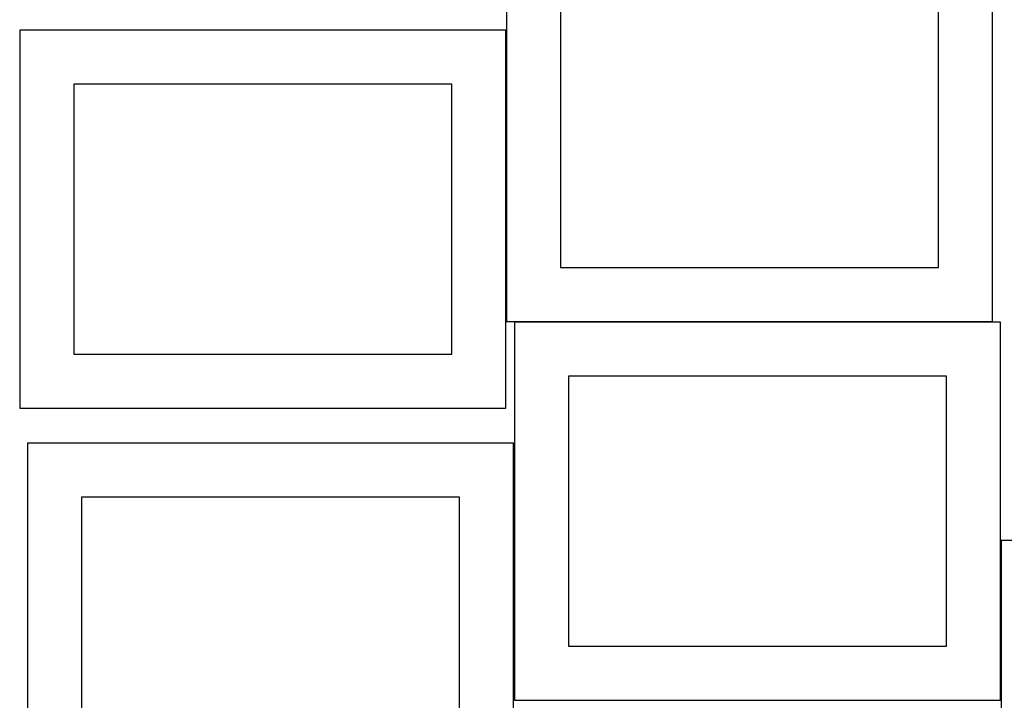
# Model space of a CAD drawing. Header units: millimetres. Extents: x 7 to 1243, y 7 to 1618.
# Tile 4 of 13: x 7 to 554, y 398 to 776. Entities that reach past the tile are written whole.
import ezdxf

# ---------------------------------------------------------------- set-up
doc = ezdxf.new("R2010")
doc.units = ezdxf.units.MM
doc.layers.add('CUT', color=7, linetype='CONTINUOUS', true_color=0x000000)

msp = doc.modelspace()

# ---------------------------------------------------------------- linework, layer by layer
at = {"layer": 'CUT'}
for p, q in [((277.122374, 818.385561), (277.122374, 608.385561)), ((547.122374, 608.385561), (547.122374, 818.385561)), ((307.122374, 788.385561), (307.122374, 638.385561)), ((517.122374, 638.385561), (517.122374, 788.385561)), ((276.607231, 770.30549), (6.607231, 770.30549)), ((6.607231, 770.30549), (6.607231, 560.30549)), ((276.607231, 560.30549), (276.607231, 770.30549)), ((246.607231, 740.30549), (36.607231, 740.30549)), ((36.607231, 740.30549), (36.607231, 590.30549)), ((246.607231, 590.30549), (246.607231, 740.30549)), ((307.122374, 638.385561), (517.122374, 638.385561)), ((277.122374, 608.385561), (547.122374, 608.385561)), ((551.436583, 608.135561), (281.436583, 608.135561)), ((281.436583, 608.135561), (281.436583, 398.135561)), ((551.436583, 398.135561), (551.436583, 608.135561)), ((36.607231, 590.30549), (246.607231, 590.30549)), ((521.436583, 578.135561), (311.436583, 578.135561)), ((311.436583, 578.135561), (311.436583, 428.135561)), ((521.436583, 428.135561), (521.436583, 578.135561)), ((6.607231, 560.30549), (276.607231, 560.30549)), ((280.972227, 540.895326), (10.972227, 540.895326)), ((10.972227, 540.895326), (10.972227, 330.895326)), ((280.972227, 330.895326), (280.972227, 540.895326)), ((250.972227, 510.895326), (40.972227, 510.895326)), ((40.972227, 510.895326), (40.972227, 360.895326)), ((250.972227, 360.895326), (250.972227, 510.895326)), ((821.909111, 486.859201), (551.909111, 486.859201)), ((551.909111, 486.859201), (551.909111, 276.859201)), ((311.436583, 428.135561), (521.436583, 428.135561)), ((281.436583, 398.135561), (551.436583, 398.135561))]:
    msp.add_line(p, q, dxfattribs=at)

doc.saveas('drawing.dxf')
